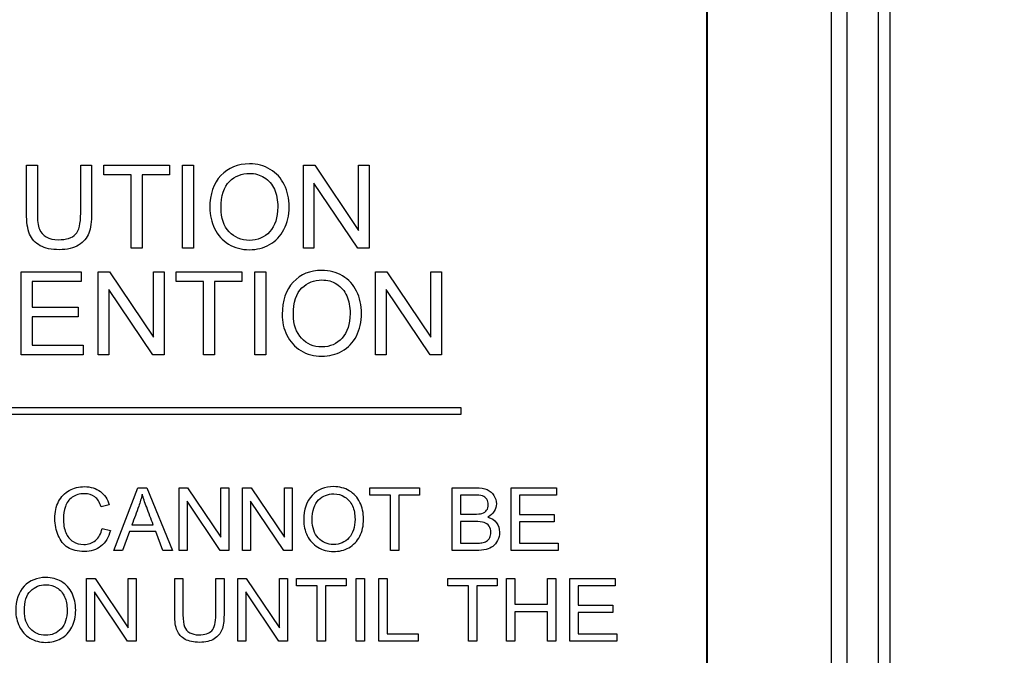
# Model space of a CAD drawing. Header units: inches. Extents: x 1 to 240, y -1 to 159.
# Tile 31 of 103: x 75.485 to 76.918, y 77.798 to 78.724. Entities that reach past the tile are written whole.
import ezdxf
from ezdxf.enums import TextEntityAlignment as Align
from ezdxf.lldxf.tags import DXFTag

# ---------------------------------------------------------------- set-up
doc = ezdxf.new("R2010")
doc.units = ezdxf.units.IN
doc.header["$MEASUREMENT"] = 0
for name, color, linetype in [('COM70219', 7, 'Continuous'), ('Default', 7, 'Continuous'), ('LAB20180', 7, 'Continuous')]:
    doc.layers.add(name, color=color, linetype=linetype)
doc.styles.add('SEACAD_Times_New_Roman', font='times.ttf')
tags = doc.linetypes.add('HIDDEN2', pattern=[0.1875, 0.125, -0.0625]).pattern_tags.tags
tags[6:7] = [DXFTag(74, 4), DXFTag(75, 0), DXFTag(340, '0'), DXFTag(46, 0.0), DXFTag(50, 0.0), DXFTag(44, 0.0), DXFTag(45, 0.0)]
tags[4:5] = [DXFTag(74, 4), DXFTag(75, 0), DXFTag(340, '0'), DXFTag(46, 0.0), DXFTag(50, 0.0), DXFTag(44, 0.0), DXFTag(45, 0.0)]
doc.dimstyles.new('HAMMOND_(STH_-_240x160)', dxfattribs={"dimtxt": 1, "dimasz": 1.25, "dimexe": 0.5, "dimexo": 0.5, "dimgap": 0.25, "dimtad": 0, "dimtih": 1, "dimtoh": 1, "dimzin": 0, "dimdsep": 46, "dimtxsty": 'SEACAD_Times_New_Roman', "dimblk1": '_SE_FILLED', "dimblk2": '_SE_FILLED', "dimsah": 1, "dimcen": 0.5, "dimadec": 0, "dimazin": 0, "dimtfac": 0.8, "dimtofl": 0, "dimtmove": 0, "dimatfit": 3, "dimfxl": 1, "dimtolj": 1, "dimtzin": 0, "dimarcsym": 0})

# ---------------------------------------------------------------- blocks, each defined once
blk = doc.blocks.new('SE')
at = {"layer": 'COM70219', "color": 7, "linetype": 'HIDDEN2'}
for p, q in [((76.4848, 69.603), (76.4848, 96.473)), ((76.4858, 69.603), (76.4858, 96.473)), ((76.7348, 69.603), (76.7348, 96.473))]:
    blk.add_line(p, q, dxfattribs=at)
at = {"layer": 'LAB20180', "color": 7, "linetype": 'Continuous'}
for p, q in [((76.7518, 76.944), (76.7518, 80.694)), ((76.6663, 77.132), (76.6663, 80.506)), ((76.6893, 77.132), (76.6893, 80.506)), ((75.4951, 78.512), (75.5109, 78.512)), ((75.574, 78.512), (75.5899, 78.512)), ((75.6076, 78.4978), (75.6076, 78.512)), ((75.6076, 78.512), (75.703, 78.512)), ((75.703, 78.512), (75.703, 78.4978)), ((75.7223, 78.391), (75.7223, 78.512)), ((75.7223, 78.512), (75.7382, 78.512)), ((75.7382, 78.512), (75.7382, 78.391)), ((75.8979, 78.391), (75.8979, 78.512)), ((75.8979, 78.512), (75.9144, 78.512)), ((75.9144, 78.512), (75.9783, 78.4169)), ((75.9783, 78.4169), (75.9783, 78.512)), ((75.9783, 78.512), (75.9937, 78.512)), ((75.9937, 78.512), (75.9937, 78.391)), ((75.6473, 78.4978), (75.6076, 78.4978)), ((75.6473, 78.391), (75.6473, 78.4978)), ((75.703, 78.4978), (75.6632, 78.4978)), ((75.6632, 78.4978), (75.6632, 78.391)), ((75.9773, 78.391), (75.9132, 78.4861)), ((75.9132, 78.4861), (75.9132, 78.391)), ((75.6632, 78.391), (75.6473, 78.391)), ((75.7382, 78.391), (75.7223, 78.391)), ((75.9132, 78.391), (75.8979, 78.391)), ((75.9937, 78.391), (75.9773, 78.391)), ((75.4875, 78.2358), (75.4875, 78.3569)), ((75.4875, 78.3569), (75.5747, 78.3569)), ((75.5747, 78.3569), (75.5747, 78.3427)), ((75.5994, 78.2358), (75.5994, 78.3569)), ((75.5994, 78.3569), (75.6158, 78.3569)), ((75.6158, 78.3569), (75.6798, 78.2617)), ((75.6798, 78.2617), (75.6798, 78.3569)), ((75.6798, 78.3569), (75.6952, 78.3569)), ((75.6952, 78.3569), (75.6952, 78.2358)), ((75.7128, 78.3427), (75.7128, 78.3569)), ((75.7128, 78.3569), (75.8082, 78.3569)), ((75.8082, 78.3569), (75.8082, 78.3427)), ((75.8275, 78.2358), (75.8275, 78.3569)), ((75.8275, 78.3569), (75.8435, 78.3569)), ((75.8435, 78.3569), (75.8435, 78.2358)), ((76.0031, 78.2358), (76.0031, 78.3569)), ((76.0031, 78.3569), (76.0195, 78.3569)), ((76.0195, 78.3569), (76.0836, 78.2617)), ((76.0836, 78.2617), (76.0836, 78.3569)), ((76.0836, 78.3569), (76.0989, 78.3569)), ((76.0989, 78.3569), (76.0989, 78.2358)), ((75.5747, 78.3427), (75.5034, 78.3427)), ((75.5034, 78.3427), (75.5034, 78.3055)), ((75.7526, 78.3427), (75.7128, 78.3427)), ((75.7526, 78.2358), (75.7526, 78.3427)), ((75.8082, 78.3427), (75.7685, 78.3427)), ((75.7685, 78.3427), (75.7685, 78.2358)), ((75.6788, 78.2358), (75.6147, 78.331)), ((75.6147, 78.331), (75.6147, 78.2358)), ((76.0824, 78.2358), (76.0185, 78.331)), ((76.0185, 78.331), (76.0185, 78.2358)), ((75.5034, 78.3055), (75.5701, 78.3055)), ((75.5701, 78.3055), (75.5701, 78.2912)), ((75.5701, 78.2912), (75.5034, 78.2912)), ((75.5034, 78.2912), (75.5034, 78.2501)), ((75.5034, 78.2501), (75.5775, 78.2501)), ((75.5775, 78.2501), (75.5775, 78.2358)), ((75.5775, 78.2358), (75.4875, 78.2358)), ((75.6147, 78.2358), (75.5994, 78.2358)), ((75.6952, 78.2358), (75.6788, 78.2358)), ((75.7685, 78.2358), (75.7526, 78.2358)), ((75.8435, 78.2358), (75.8275, 78.2358)), ((76.0185, 78.2358), (76.0031, 78.2358)), ((76.0989, 78.2358), (76.0824, 78.2358)), ((75.1268, 78.159), (76.1268, 78.159)), ((76.1268, 78.159), (76.1268, 78.149)), ((76.1268, 78.149), (75.1268, 78.149)), ((75.6222, 77.9511), (75.6571, 78.0425)), ((75.6571, 78.0425), (75.6704, 78.0425)), ((75.6704, 78.0425), (75.7075, 77.9511)), ((75.7171, 77.9511), (75.7171, 78.0425)), ((75.7171, 78.0425), (75.7295, 78.0425)), ((75.7295, 78.0425), (75.7779, 77.9706)), ((75.7779, 77.9706), (75.7779, 78.0425)), ((75.7779, 78.0425), (75.7895, 78.0425)), ((75.7895, 78.0425), (75.7895, 77.9511)), ((75.8095, 77.9511), (75.8095, 78.0425)), ((75.8095, 78.0425), (75.8219, 78.0425)), ((75.8219, 78.0425), (75.8703, 77.9706)), ((75.8703, 77.9706), (75.8703, 78.0425)), ((75.8703, 78.0425), (75.8818, 78.0425)), ((75.8818, 78.0425), (75.8818, 77.9511)), ((75.9945, 78.0318), (75.9945, 78.0425)), ((75.9945, 78.0425), (76.0667, 78.0425)), ((76.0667, 78.0425), (76.0667, 78.0318)), ((76.1143, 77.9511), (76.1143, 78.0425)), ((76.2004, 77.9511), (76.2004, 78.0425)), ((76.2004, 78.0425), (76.2664, 78.0425)), ((76.2664, 78.0425), (76.2664, 78.0318)), ((76.0246, 78.0318), (75.9945, 78.0318)), ((76.0246, 77.9511), (76.0246, 78.0318)), ((76.0667, 78.0318), (76.0366, 78.0318)), ((76.0366, 78.0318), (76.0366, 77.9511)), ((76.1264, 78.0318), (76.1264, 78.0041)), ((76.2664, 78.0318), (76.2125, 78.0318)), ((76.2125, 78.0318), (76.2125, 78.0036)), ((75.6156, 78.0174), (75.6038, 78.0146)), ((75.7771, 77.9511), (75.7287, 78.0229)), ((75.7287, 78.0229), (75.7287, 77.9511)), ((75.8694, 77.9511), (75.8211, 78.0229)), ((75.8211, 78.0229), (75.8211, 77.9511)), ((76.2125, 78.0036), (76.263, 78.0036)), ((76.263, 78.0036), (76.263, 77.9929)), ((75.6484, 77.9886), (75.6794, 77.9886)), ((76.1264, 77.9933), (76.1264, 77.9618)), ((76.263, 77.9929), (76.2125, 77.9929)), ((76.2125, 77.9929), (76.2125, 77.9618)), ((75.6051, 77.9831), (75.6171, 77.98)), ((75.6448, 77.9787), (75.6349, 77.9511)), ((75.6832, 77.9787), (75.6448, 77.9787)), ((75.6937, 77.9511), (75.6832, 77.9787)), ((76.2125, 77.9618), (76.2685, 77.9618)), ((76.2685, 77.9618), (76.2685, 77.9511)), ((75.6349, 77.9511), (75.6222, 77.9511)), ((75.7075, 77.9511), (75.6937, 77.9511)), ((75.7287, 77.9511), (75.7171, 77.9511)), ((75.7895, 77.9511), (75.7771, 77.9511)), ((75.8211, 77.9511), (75.8095, 77.9511)), ((75.8818, 77.9511), (75.8694, 77.9511)), ((76.0366, 77.9511), (76.0246, 77.9511)), ((76.2685, 77.9511), (76.2004, 77.9511)), ((75.5824, 77.8188), (75.5824, 77.9102)), ((75.5824, 77.9102), (75.5948, 77.9102)), ((75.5948, 77.9102), (75.6431, 77.8384)), ((75.6431, 77.8384), (75.6431, 77.9102)), ((75.6431, 77.9102), (75.6547, 77.9102)), ((75.6547, 77.9102), (75.6547, 77.8188)), ((75.7108, 77.9102), (75.7228, 77.9102)), ((75.7705, 77.9102), (75.7825, 77.9102)), ((75.8024, 77.8188), (75.8024, 77.9102)), ((75.8024, 77.9102), (75.8148, 77.9102)), ((75.8148, 77.9102), (75.8632, 77.8384)), ((75.8632, 77.8384), (75.8632, 77.9102)), ((75.8632, 77.9102), (75.8748, 77.9102)), ((75.8748, 77.9102), (75.8748, 77.8188)), ((75.8881, 77.8995), (75.8881, 77.9102)), ((75.8881, 77.9102), (75.9602, 77.9102)), ((75.9182, 77.8995), (75.8881, 77.8995)), ((75.9182, 77.8188), (75.9182, 77.8995)), ((75.9602, 77.8995), (75.9302, 77.8995)), ((75.9302, 77.8995), (75.9302, 77.8188)), ((75.9602, 77.9102), (75.9602, 77.8995)), ((75.9749, 77.8188), (75.9749, 77.9102)), ((75.9749, 77.9102), (75.9869, 77.9102)), ((75.9869, 77.9102), (75.9869, 77.8188)), ((76.0079, 77.8188), (76.0079, 77.9102)), ((76.0079, 77.9102), (76.02, 77.9102)), ((76.02, 77.9102), (76.02, 77.8295)), ((76.108, 77.8995), (76.108, 77.9102)), ((76.108, 77.9102), (76.1801, 77.9102)), ((76.138, 77.8995), (76.108, 77.8995)), ((76.138, 77.8188), (76.138, 77.8995)), ((76.1801, 77.8995), (76.1501, 77.8995)), ((76.1501, 77.8995), (76.1501, 77.8188)), ((76.1801, 77.9102), (76.1801, 77.8995)), ((76.1934, 77.8188), (76.1934, 77.9102)), ((76.1934, 77.9102), (76.2055, 77.9102)), ((76.2055, 77.9102), (76.2055, 77.8727)), ((76.2531, 77.8727), (76.2531, 77.9102)), ((76.2531, 77.9102), (76.2651, 77.9102)), ((76.2651, 77.9102), (76.2651, 77.8188)), ((76.2857, 77.8188), (76.2857, 77.9102)), ((76.2857, 77.9102), (76.3517, 77.9102)), ((76.3517, 77.8995), (76.2978, 77.8995)), ((76.2978, 77.8995), (76.2978, 77.8714)), ((76.3517, 77.9102), (76.3517, 77.8995)), ((75.6423, 77.8188), (75.594, 77.8907)), ((75.594, 77.8907), (75.594, 77.8188)), ((75.8624, 77.8188), (75.814, 77.8907)), ((75.814, 77.8907), (75.814, 77.8188)), ((76.2055, 77.8727), (76.2531, 77.8727)), ((76.2978, 77.8714), (76.3483, 77.8714)), ((76.3483, 77.8714), (76.3483, 77.8606)), ((76.2531, 77.8619), (76.2055, 77.8619)), ((76.2055, 77.8619), (76.2055, 77.8188)), ((76.2531, 77.8188), (76.2531, 77.8619)), ((76.3483, 77.8606), (76.2978, 77.8606)), ((76.2978, 77.8606), (76.2978, 77.8295)), ((76.02, 77.8295), (76.0651, 77.8295)), ((76.0651, 77.8295), (76.0651, 77.8188)), ((76.2978, 77.8295), (76.3538, 77.8295)), ((76.3538, 77.8295), (76.3538, 77.8188)), ((75.594, 77.8188), (75.5824, 77.8188)), ((75.6547, 77.8188), (75.6423, 77.8188)), ((75.814, 77.8188), (75.8024, 77.8188)), ((75.8748, 77.8188), (75.8624, 77.8188)), ((75.9302, 77.8188), (75.9182, 77.8188)), ((75.9869, 77.8188), (75.9749, 77.8188)), ((76.0651, 77.8188), (76.0079, 77.8188)), ((76.1501, 77.8188), (76.138, 77.8188)), ((76.2055, 77.8188), (76.1934, 77.8188)), ((76.2651, 77.8188), (76.2531, 77.8188)), ((76.3538, 77.8188), (76.2857, 77.8188))]:
    blk.add_line(p, q, dxfattribs=at)
for points, knots in [([(75.5899, 78.512), (75.5899, 78.4887), (75.5899, 78.4654), (75.5899, 78.4422), (75.5899, 78.4299), (75.5886, 78.4202), (75.5858, 78.4132), (75.5831, 78.406), (75.5781, 78.4002), (75.5638, 78.3912), (75.5544, 78.389), (75.5315, 78.389), (75.5222, 78.3909), (75.515, 78.3948), (75.5078, 78.3987), (75.5027, 78.4044), (75.4997, 78.4118), (75.4966, 78.4191), (75.4951, 78.4293), (75.4951, 78.4422), (75.4951, 78.4654), (75.4951, 78.4887), (75.4951, 78.512)], [0, 0, 0, 0, 0.229161, 0.229161, 0.229161, 0.325775, 0.325775, 0.325775, 0.415775, 0.415775, 0.505774, 0.505774, 0.59267, 0.59267, 0.59267, 0.669455, 0.669455, 0.669455, 0.770846, 0.770846, 0.770846, 1, 1, 1, 1]), ([(75.5899, 78.512), (75.5899, 78.4887), (75.5899, 78.4654), (75.5899, 78.4422), (75.5899, 78.4299), (75.5886, 78.4202), (75.5858, 78.4132), (75.5831, 78.406), (75.5781, 78.4002), (75.5638, 78.3912), (75.5544, 78.389), (75.5315, 78.389), (75.5222, 78.3909), (75.515, 78.3948), (75.5078, 78.3987), (75.5027, 78.4044), (75.4997, 78.4118), (75.4966, 78.4191), (75.4951, 78.4293), (75.4951, 78.4422), (75.4951, 78.4654), (75.4951, 78.4887), (75.4951, 78.512)], [0, 0, 0, 0, 0.229161, 0.229161, 0.229161, 0.325775, 0.325775, 0.325775, 0.415775, 0.415775, 0.505774, 0.505774, 0.59267, 0.59267, 0.59267, 0.669455, 0.669455, 0.669455, 0.770846, 0.770846, 0.770846, 1, 1, 1, 1]), ([(75.5109, 78.512), (75.5109, 78.4887), (75.5109, 78.4655), (75.5109, 78.4422), (75.5109, 78.4317), (75.5119, 78.4239), (75.5139, 78.419), (75.5159, 78.4141), (75.5191, 78.4102), (75.5239, 78.4075), (75.5287, 78.4048), (75.5345, 78.4035), (75.5531, 78.4035), (75.5615, 78.4061), (75.5715, 78.4168), (75.574, 78.427), (75.574, 78.4422), (75.574, 78.4655), (75.574, 78.4887), (75.574, 78.512)], [0, 0, 0, 0, 0.272314, 0.272314, 0.272314, 0.364418, 0.364418, 0.364418, 0.424903, 0.424903, 0.424903, 0.493173, 0.493173, 0.610438, 0.610438, 0.727704, 0.727704, 0.727704, 1, 1, 1, 1]), ([(75.5109, 78.512), (75.5109, 78.4887), (75.5109, 78.4655), (75.5109, 78.4422), (75.5109, 78.4317), (75.5119, 78.4239), (75.5139, 78.419), (75.5159, 78.4141), (75.5191, 78.4102), (75.5239, 78.4075), (75.5287, 78.4048), (75.5345, 78.4035), (75.5531, 78.4035), (75.5615, 78.4061), (75.5715, 78.4168), (75.574, 78.427), (75.574, 78.4422), (75.574, 78.4655), (75.574, 78.4887), (75.574, 78.512)], [0, 0, 0, 0, 0.272314, 0.272314, 0.272314, 0.364418, 0.364418, 0.364418, 0.424903, 0.424903, 0.424903, 0.493173, 0.493173, 0.610438, 0.610438, 0.727704, 0.727704, 0.727704, 1, 1, 1, 1]), ([(75.7618, 78.4499), (75.7618, 78.4699), (75.7672, 78.4856), (75.7779, 78.497), (75.7886, 78.5084), (75.8026, 78.514), (75.8308, 78.514), (75.8407, 78.5113), (75.8497, 78.506), (75.8587, 78.5007), (75.8655, 78.4932), (75.8701, 78.4837), (75.8748, 78.4741), (75.8772, 78.4633), (75.8772, 78.439), (75.8747, 78.4281), (75.8697, 78.4184), (75.8648, 78.4088), (75.8578, 78.4014), (75.8398, 78.3914), (75.83, 78.389), (75.8081, 78.389), (75.798, 78.3917), (75.7801, 78.4027), (75.7733, 78.4102), (75.7642, 78.4292), (75.7618, 78.4393), (75.7618, 78.4499)], [0, 0, 0, 0, 0.133447, 0.133447, 0.133447, 0.256218, 0.256218, 0.337096, 0.337096, 0.337096, 0.41739, 0.41739, 0.41739, 0.505072, 0.505072, 0.593922, 0.593922, 0.593922, 0.671214, 0.671214, 0.748505, 0.748505, 0.832337, 0.832337, 0.916168, 0.916168, 1, 1, 1, 1]), ([(75.7783, 78.4496), (75.7783, 78.435), (75.7822, 78.4235), (75.79, 78.4152), (75.7979, 78.4068), (75.8076, 78.4026), (75.8314, 78.4026), (75.8413, 78.4068), (75.849, 78.4153), (75.8568, 78.4237), (75.8607, 78.4357), (75.8607, 78.4611), (75.859, 78.4696), (75.8524, 78.4843), (75.8476, 78.49), (75.8411, 78.494), (75.8348, 78.498), (75.8276, 78.5001), (75.8084, 78.5001), (75.7986, 78.4962), (75.7905, 78.4884), (75.7824, 78.4806), (75.7783, 78.4677), (75.7783, 78.4496)], [0, 0, 0, 0, 0.129275, 0.129275, 0.129275, 0.243005, 0.243005, 0.359073, 0.359073, 0.359073, 0.493901, 0.493901, 0.579129, 0.579129, 0.664357, 0.664357, 0.664357, 0.743292, 0.743292, 0.854918, 0.854918, 0.854918, 1, 1, 1, 1]), ([(75.8671, 78.2948), (75.8671, 78.3147), (75.8725, 78.3304), (75.8832, 78.3418), (75.8939, 78.3532), (75.9078, 78.3589), (75.9359, 78.3589), (75.946, 78.3562), (75.955, 78.3508), (75.9639, 78.3454), (75.9707, 78.3381), (75.9754, 78.3286), (75.9802, 78.3191), (75.9824, 78.3082), (75.9824, 78.2839), (75.9799, 78.2729), (75.9701, 78.2536), (75.9631, 78.2463), (75.9541, 78.2413), (75.945, 78.2363), (75.9352, 78.2339), (75.9134, 78.2339), (75.9032, 78.2365), (75.8943, 78.2421), (75.8854, 78.2476), (75.8786, 78.2551), (75.8739, 78.2646), (75.8693, 78.274), (75.8671, 78.2841), (75.8671, 78.2948)], [0, 0, 0, 0, 0.133276, 0.133276, 0.133276, 0.256498, 0.256498, 0.337089, 0.337089, 0.337089, 0.417188, 0.417188, 0.417188, 0.50216, 0.50216, 0.588265, 0.588265, 0.67437, 0.67437, 0.67437, 0.752811, 0.752811, 0.837889, 0.837889, 0.837889, 0.91829, 0.91829, 0.91829, 1, 1, 1, 1]), ([(75.8835, 78.2944), (75.8835, 78.2799), (75.8875, 78.2683), (75.8953, 78.26), (75.9031, 78.2517), (75.9128, 78.2475), (75.9367, 78.2475), (75.9466, 78.2517), (75.962, 78.2686), (75.9659, 78.2806), (75.9659, 78.306), (75.9643, 78.3145), (75.961, 78.3218), (75.9577, 78.3292), (75.9528, 78.3348), (75.9464, 78.3389), (75.94, 78.343), (75.9329, 78.3449), (75.9136, 78.3449), (75.9039, 78.3411), (75.8958, 78.3333), (75.8877, 78.3255), (75.8835, 78.3126), (75.8835, 78.2944)], [0, 0, 0, 0, 0.12936, 0.12936, 0.12936, 0.25362, 0.25362, 0.379572, 0.379572, 0.505523, 0.505523, 0.58514, 0.58514, 0.58514, 0.664225, 0.664225, 0.664225, 0.743181, 0.743181, 0.854837, 0.854837, 0.854837, 1, 1, 1, 1]), ([(75.6171, 77.98), (75.6146, 77.9701), (75.61, 77.9626), (75.5969, 77.9521), (75.5888, 77.9495), (75.5695, 77.9495), (75.5614, 77.9515), (75.5553, 77.9555), (75.5491, 77.9595), (75.5444, 77.9654), (75.5412, 77.973), (75.5381, 77.9805), (75.5364, 77.9887), (75.5364, 78.0069), (75.5382, 78.0153), (75.5455, 78.0294), (75.5507, 78.0348), (75.5574, 78.0385), (75.5641, 78.0421), (75.5714, 78.044), (75.5886, 78.044), (75.5963, 78.0416), (75.6026, 78.037), (75.6088, 78.0324), (75.6132, 78.0258), (75.6156, 78.0174)], [0, 0, 0, 0, 0.104784, 0.104784, 0.209567, 0.209567, 0.317021, 0.317021, 0.317021, 0.409636, 0.409636, 0.409636, 0.50368, 0.50368, 0.606274, 0.606274, 0.708868, 0.708868, 0.708868, 0.799876, 0.799876, 0.902518, 0.902518, 0.902518, 1, 1, 1, 1]), ([(75.8984, 77.9955), (75.8984, 78.0107), (75.9025, 78.0225), (75.9105, 78.0312), (75.9186, 78.0398), (75.9292, 78.044), (75.9504, 78.044), (75.958, 78.042), (75.9648, 78.038), (75.9716, 78.0339), (75.9766, 78.0283), (75.9802, 78.0211), (75.9838, 78.0139), (75.9855, 78.0057), (75.9855, 77.9873), (75.9836, 77.9791), (75.9762, 77.9644), (75.9709, 77.9589), (75.9641, 77.9551), (75.9572, 77.9513), (75.9499, 77.9495), (75.9334, 77.9495), (75.9257, 77.9516), (75.9122, 77.9599), (75.9071, 77.9655), (75.9035, 77.9727), (75.9, 77.9799), (75.8984, 77.9875), (75.8984, 77.9955)], [0, 0, 0, 0, 0.133435, 0.133435, 0.133435, 0.256543, 0.256543, 0.337059, 0.337059, 0.337059, 0.417323, 0.417323, 0.417323, 0.502276, 0.502276, 0.588361, 0.588361, 0.674447, 0.674447, 0.674447, 0.751393, 0.751393, 0.834851, 0.834851, 0.918308, 0.918308, 0.918308, 1, 1, 1, 1]), ([(76.1143, 78.0425), (76.1257, 78.0425), (76.1371, 78.0425), (76.1485, 78.0425), (76.1555, 78.0425), (76.1611, 78.0416), (76.1653, 78.0397), (76.1696, 78.0379), (76.1728, 78.035), (76.1752, 78.0312), (76.1775, 78.0273), (76.1788, 78.0233), (76.1788, 78.0152), (76.1777, 78.0116), (76.1735, 78.0046), (76.1703, 78.0019), (76.1661, 77.9997)], [0, 0, 0, 0, 0.335897, 0.335897, 0.335897, 0.504144, 0.504144, 0.504144, 0.634665, 0.634665, 0.634665, 0.762625, 0.762625, 0.881313, 0.881313, 1, 1, 1, 1]), ([(75.6038, 78.0146), (75.6017, 78.0212), (75.5986, 78.0261), (75.5905, 78.0322), (75.5854, 78.0337), (75.5723, 78.0337), (75.5664, 78.032), (75.5617, 78.0287), (75.5569, 78.0253), (75.5536, 78.0207), (75.5517, 78.015), (75.5498, 78.0094), (75.5488, 78.0035), (75.5488, 77.9897), (75.55, 77.9829), (75.5522, 77.9771), (75.5545, 77.9713), (75.558, 77.967), (75.5628, 77.9641), (75.5676, 77.9613), (75.5728, 77.9598), (75.5851, 77.9598), (75.5908, 77.9618), (75.6002, 77.9696), (75.6034, 77.9754), (75.6051, 77.9831)], [0, 0, 0, 0, 0.092496, 0.092496, 0.184992, 0.184992, 0.290309, 0.290309, 0.290309, 0.385664, 0.385664, 0.385664, 0.479089, 0.479089, 0.59988, 0.59988, 0.59988, 0.694276, 0.694276, 0.694276, 0.782596, 0.782596, 0.891298, 0.891298, 1, 1, 1, 1]), ([(75.6634, 78.033), (75.6621, 78.0271), (75.6604, 78.0212), (75.6584, 78.0154), (75.6553, 78.0064), (75.6517, 77.9976), (75.6484, 77.9886)], [0, 0, 0, 0, 0.389821, 0.389821, 0.389821, 1, 1, 1, 1]), ([(75.6794, 77.9886), (75.6762, 77.997), (75.6731, 78.0055), (75.67, 78.0139), (75.6671, 78.0216), (75.6649, 78.028), (75.6634, 78.033)], [0, 0, 0, 0, 0.572051, 0.572051, 0.572051, 1, 1, 1, 1]), ([(75.9108, 77.9953), (75.9108, 77.9843), (75.9138, 77.9756), (75.9197, 77.9693), (75.9256, 77.963), (75.9329, 77.9598), (75.951, 77.9598), (75.9584, 77.963), (75.9701, 77.9758), (75.9731, 77.9848), (75.9731, 78.004), (75.9718, 78.0105), (75.9693, 78.016), (75.9668, 78.0216), (75.9631, 78.0259), (75.9583, 78.0289), (75.9535, 78.032), (75.9481, 78.0335), (75.9336, 78.0335), (75.9262, 78.0305), (75.92, 78.0246), (75.9139, 78.0188), (75.9108, 78.009), (75.9108, 77.9953)], [0, 0, 0, 0, 0.12936, 0.12936, 0.12936, 0.253622, 0.253622, 0.379574, 0.379574, 0.505526, 0.505526, 0.585143, 0.585143, 0.585143, 0.664256, 0.664256, 0.664256, 0.743199, 0.743199, 0.854836, 0.854836, 0.854836, 1, 1, 1, 1]), ([(76.1264, 78.0041), (76.133, 78.0041), (76.1396, 78.0041), (76.1462, 78.0041), (76.1515, 78.0041), (76.1553, 78.0044), (76.1577, 78.0051), (76.1607, 78.0061), (76.1631, 78.0075), (76.1646, 78.0097), (76.1661, 78.0118), (76.167, 78.0145), (76.167, 78.0207), (76.1662, 78.0234), (76.1648, 78.0257), (76.1634, 78.028), (76.1612, 78.0296), (76.1586, 78.0305), (76.1558, 78.0314), (76.1512, 78.0318), (76.1446, 78.0318), (76.1385, 78.0318), (76.1325, 78.0318), (76.1264, 78.0318)], [0, 0, 0, 0, 0.203788, 0.203788, 0.203788, 0.323148, 0.323148, 0.323148, 0.410253, 0.410253, 0.410253, 0.500144, 0.500144, 0.584947, 0.584947, 0.584947, 0.667241, 0.667241, 0.667241, 0.81188, 0.81188, 0.81188, 1, 1, 1, 1]), ([(76.1661, 77.9997), (76.1716, 77.9981), (76.1759, 77.9954), (76.1788, 77.9915), (76.1818, 77.9875), (76.1833, 77.9829), (76.1833, 77.9733), (76.1824, 77.9693), (76.1805, 77.9656), (76.1787, 77.9619), (76.1765, 77.9591), (76.1738, 77.9571), (76.1712, 77.9551), (76.1679, 77.9536), (76.1639, 77.9525), (76.1599, 77.9515), (76.155, 77.9511), (76.1491, 77.9511), (76.1375, 77.9511), (76.1259, 77.9511), (76.1143, 77.9511)], [0, 0, 0, 0, 0.135423, 0.135423, 0.135423, 0.266636, 0.266636, 0.373717, 0.373717, 0.373717, 0.469322, 0.469322, 0.469322, 0.565896, 0.565896, 0.565896, 0.69561, 0.69561, 0.69561, 1, 1, 1, 1]), ([(76.1264, 77.9618), (76.134, 77.9618), (76.1415, 77.9618), (76.1491, 77.9618), (76.1531, 77.9618), (76.1558, 77.9619), (76.1574, 77.9622), (76.1602, 77.9627), (76.1625, 77.9635), (76.1644, 77.9647), (76.1663, 77.9658), (76.1678, 77.9675), (76.169, 77.9698), (76.1701, 77.9721), (76.1708, 77.9746), (76.1708, 77.9809), (76.17, 77.9839), (76.1682, 77.9865), (76.1664, 77.989), (76.164, 77.9907), (76.1578, 77.9928), (76.1533, 77.9933), (76.1475, 77.9933), (76.1405, 77.9933), (76.1334, 77.9933), (76.1264, 77.9933)], [0, 0, 0, 0, 0.213146, 0.213146, 0.213146, 0.290843, 0.290843, 0.290843, 0.360798, 0.360798, 0.360798, 0.425785, 0.425785, 0.425785, 0.501372, 0.501372, 0.589557, 0.589557, 0.589557, 0.695887, 0.695887, 0.802217, 0.802217, 0.802217, 1, 1, 1, 1]), ([(75.4795, 77.8633), (75.4795, 77.8784), (75.4836, 77.8903), (75.4917, 77.8989), (75.4998, 77.9075), (75.5103, 77.9118), (75.5316, 77.9118), (75.5392, 77.9098), (75.5459, 77.9057), (75.5527, 77.9016), (75.5579, 77.8961), (75.5614, 77.8889), (75.565, 77.8817), (75.5667, 77.8735), (75.5667, 77.8551), (75.5648, 77.8468), (75.5574, 77.8322), (75.5521, 77.8267), (75.5453, 77.8229), (75.5384, 77.8191), (75.531, 77.8173), (75.5145, 77.8173), (75.5069, 77.8193), (75.5001, 77.8235), (75.4934, 77.8277), (75.4882, 77.8333), (75.4848, 77.8405), (75.4813, 77.8477), (75.4795, 77.8553), (75.4795, 77.8633)], [0, 0, 0, 0, 0.133288, 0.133288, 0.133288, 0.256521, 0.256521, 0.337119, 0.337119, 0.337119, 0.417249, 0.417249, 0.417249, 0.502221, 0.502221, 0.588326, 0.588326, 0.674431, 0.674431, 0.674431, 0.752879, 0.752879, 0.837964, 0.837964, 0.837964, 0.918255, 0.918255, 0.918255, 1, 1, 1, 1]), ([(75.492, 77.8631), (75.492, 77.8521), (75.4949, 77.8434), (75.5008, 77.8371), (75.5068, 77.8308), (75.5141, 77.8276), (75.5321, 77.8276), (75.5396, 77.8308), (75.5513, 77.8435), (75.5542, 77.8526), (75.5542, 77.8718), (75.553, 77.8782), (75.5505, 77.8838), (75.548, 77.8893), (75.5443, 77.8936), (75.5395, 77.8967), (75.5347, 77.8998), (75.5293, 77.9012), (75.5147, 77.9012), (75.5074, 77.8983), (75.5012, 77.8924), (75.4951, 77.8865), (75.492, 77.8768), (75.492, 77.8631)], [0, 0, 0, 0, 0.129361, 0.129361, 0.129361, 0.253622, 0.253622, 0.379575, 0.379575, 0.505527, 0.505527, 0.585145, 0.585145, 0.585145, 0.66423, 0.66423, 0.66423, 0.743184, 0.743184, 0.854836, 0.854836, 0.854836, 1, 1, 1, 1]), ([(75.7825, 77.9102), (75.7825, 77.8926), (75.7825, 77.875), (75.7825, 77.8574), (75.7825, 77.8482), (75.7814, 77.8409), (75.7794, 77.8356), (75.7773, 77.8302), (75.7736, 77.8258), (75.7627, 77.819), (75.7556, 77.8173), (75.7383, 77.8173), (75.7313, 77.8188), (75.7259, 77.8217), (75.7204, 77.8246), (75.7166, 77.8289), (75.7142, 77.8345), (75.7119, 77.8401), (75.7108, 77.8477), (75.7108, 77.8574), (75.7108, 77.875), (75.7108, 77.8926), (75.7108, 77.9102)], [0, 0, 0, 0, 0.229406, 0.229406, 0.229406, 0.325749, 0.325749, 0.325749, 0.415354, 0.415354, 0.50496, 0.50496, 0.592698, 0.592698, 0.592698, 0.669456, 0.669456, 0.669456, 0.770584, 0.770584, 0.770584, 1, 1, 1, 1]), ([(75.7825, 77.9102), (75.7825, 77.8926), (75.7825, 77.875), (75.7825, 77.8574), (75.7825, 77.8482), (75.7814, 77.8409), (75.7794, 77.8356), (75.7773, 77.8302), (75.7736, 77.8258), (75.7627, 77.819), (75.7556, 77.8173), (75.7383, 77.8173), (75.7313, 77.8188), (75.7259, 77.8217), (75.7204, 77.8246), (75.7166, 77.8289), (75.7142, 77.8345), (75.7119, 77.8401), (75.7108, 77.8477), (75.7108, 77.8574), (75.7108, 77.875), (75.7108, 77.8926), (75.7108, 77.9102)], [0, 0, 0, 0, 0.229406, 0.229406, 0.229406, 0.325749, 0.325749, 0.325749, 0.415354, 0.415354, 0.50496, 0.50496, 0.592698, 0.592698, 0.592698, 0.669456, 0.669456, 0.669456, 0.770584, 0.770584, 0.770584, 1, 1, 1, 1]), ([(75.7228, 77.9102), (75.7228, 77.8927), (75.7228, 77.8751), (75.7228, 77.8575), (75.7228, 77.8496), (75.7235, 77.8437), (75.725, 77.84), (75.7264, 77.8362), (75.729, 77.8333), (75.7326, 77.8313), (75.7362, 77.8293), (75.7406, 77.8282), (75.7458, 77.8283), (75.7546, 77.8284), (75.761, 77.8302), (75.7648, 77.8343), (75.7686, 77.8383), (75.7705, 77.846), (75.7705, 77.8575), (75.7705, 77.8751), (75.7705, 77.8927), (75.7705, 77.9102)], [0, 0, 0, 0, 0.272277, 0.272277, 0.272277, 0.364295, 0.364295, 0.364295, 0.425023, 0.425023, 0.425023, 0.495541, 0.495541, 0.495541, 0.601576, 0.601576, 0.601576, 0.727751, 0.727751, 0.727751, 1, 1, 1, 1]), ([(75.7228, 77.9102), (75.7228, 77.8927), (75.7228, 77.8751), (75.7228, 77.8575), (75.7228, 77.8496), (75.7235, 77.8437), (75.725, 77.84), (75.7264, 77.8362), (75.729, 77.8333), (75.7326, 77.8313), (75.7362, 77.8293), (75.7406, 77.8282), (75.7458, 77.8283), (75.7546, 77.8284), (75.761, 77.8302), (75.7648, 77.8343), (75.7686, 77.8383), (75.7705, 77.846), (75.7705, 77.8575), (75.7705, 77.8751), (75.7705, 77.8927), (75.7705, 77.9102)], [0, 0, 0, 0, 0.272277, 0.272277, 0.272277, 0.364295, 0.364295, 0.364295, 0.425023, 0.425023, 0.425023, 0.495541, 0.495541, 0.495541, 0.601576, 0.601576, 0.601576, 0.727751, 0.727751, 0.727751, 1, 1, 1, 1])]:
    blk.add_open_spline(points, degree=3, knots=knots, dxfattribs=at)
blk = doc.blocks.new('DMBLK2888')
at = {"layer": 'Default', "linetype": 'Continuous'}
for points in [[(83.5847, 86.7566), (83.3764, 88.0066), (83.1681, 86.7566)], [(83.5847, 76.179), (83.1681, 76.179), (83.3764, 74.929)]]:
    blk.add_hatch(color=7, dxfattribs=at).paths.add_polyline_path(points)
at = {"layer": 'Default', "color": 7, "linetype": 'Continuous'}
for p, q in [((78.5988, 88.0066), (83.8764, 88.0066)), ((83.3764, 88.0066), (83.3764, 82.3178)), ((83.3764, 80.9678), (83.3764, 74.929)), ((75.7463, 74.929), (83.8764, 74.929))]:
    blk.add_line(p, q, dxfattribs=at)
at = {"layer": 'Default', "color": 7, "linetype": 'Continuous', "style": 'SEACAD_Times_New_Roman'}
blk.add_text('13.08', height=1, dxfattribs=at).set_placement((81.6703, 81.9678), align=Align.TOP_LEFT)
blk = doc.blocks.new('_SE_FILLED')
at = {"color": 0}
blk.add_line((0, 0), (-1, 0), dxfattribs=at)
blk.add_solid([(0, 0), (-1, -0.1665), (-1, 0.1665), (0, 0)], dxfattribs=at)

msp = doc.modelspace()

# ---------------------------------------------------------------- block references
at = {"layer": 'Default'}
msp.add_blockref('SE', (0, 0), dxfattribs=at)

# ---------------------------------------------------------------- dimensions: what is measured, and where the dimension line sits
at = {"layer": 'Default', "color": 7, "linetype": 'Continuous'}
dim = msp.add_linear_dim(base=(83.3764, 74.929), p1=(78.0988, 88.0066), p2=(75.2463, 74.929), angle=90, text='\\A1;<>', dimstyle='HAMMOND_(STH_-_240x160)', dxfattribs=at)
dim.commit()
dim.dimension.update_dxf_attribs({"geometry": 'DMBLK2888', "text_midpoint": (83.3764, 81.4678), "dimtype": 160})

doc.saveas('drawing.dxf')
